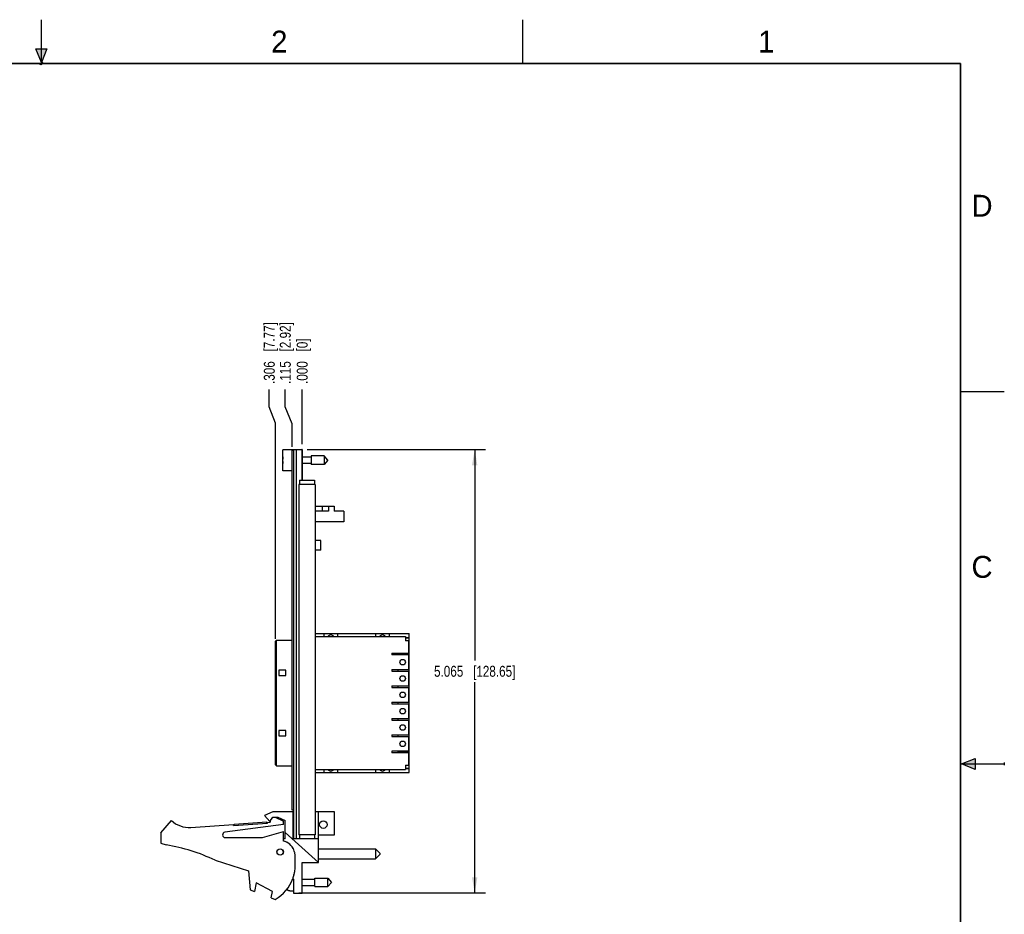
# Model space of a CAD drawing. Header units: inches. Extents: x 0 to 22, y 0 to 17.
# Tile 8 of 8: x 10.8 to 22, y 6.8 to 17. Entities that reach past the tile are written whole.
import ezdxf

# ---------------------------------------------------------------- set-up
doc = ezdxf.new("R2010")
doc.units = ezdxf.units.IN
doc.header["$LTSCALE"] = 1.21
doc.header["$MEASUREMENT"] = 0
doc.layers.get('0').update_dxf_attribs({"linetype": 'CONTINUOUS'})
doc.layers.add('DIMENSIONS', color=7, linetype='CONTINUOUS')
doc.styles.get("Standard").update_dxf_attribs({"font": 'txt', "width": 0.8})
doc.styles.add('TEXTSTYLE_2', font='txt')
doc.dimstyles.new('DIMSTYLE_1', dxfattribs={"dimtxt": 0.125, "dimasz": 0.18, "dimexe": 0.18, "dimexo": 0.0625, "dimgap": 0.09, "dimtad": 0, "dimtih": 1, "dimtoh": 1, "dimdec": 3, "dimzin": 4, "dimdsep": 46, "dimtxsty": 'STANDARD', "dimblk": '_FILLED', "dimblk1": '_FILLED', "dimblk2": '_FILLED', "dimcen": 0.09, "dimadec": 0, "dimazin": 0, "dimtp": 0.01, "dimtm": 0.01, "dimtfac": 1, "dimtdec": 3, "dimtofl": 0, "dimtmove": 0, "dimatfit": 3, "dimldrblk": '_FILLED', "dimfxl": 1, "dimtolj": 1, "dimtzin": 4, "dimarcsym": 0})
doc.dimstyles.new('DIMSTYLE_2', dxfattribs={"dimtxt": 0.125, "dimasz": 0.18, "dimexe": 0.18, "dimexo": 0.0625, "dimgap": 0.09, "dimtad": 0, "dimtih": 1, "dimtoh": 1, "dimdec": 3, "dimzin": 4, "dimdsep": 46, "dimtxsty": 'STANDARD', "dimblk": '_FILLED', "dimblk1": '_FILLED', "dimblk2": '_FILLED', "dimcen": 0.09, "dimadec": 0, "dimazin": 0, "dimtp": 0.01, "dimtm": 0.01, "dimtfac": 1, "dimtdec": 3, "dimtofl": 0, "dimtmove": 0, "dimatfit": 3, "dimldrblk": '_FILLED', "dimfxl": 1, "dimtolj": 1, "dimtzin": 4, "dimarcsym": 0})

# ---------------------------------------------------------------- blocks, each defined once
blk = doc.blocks.new('_FILLED')
at = {"color": 0, "linetype": 'BYBLOCK'}
blk.add_solid([(0, 0), (-1, 0.174), (-1, -0.174)], dxfattribs=at)
blk = doc.blocks.new('*D3')
at = {"layer": 'DIMENSIONS', "color": 2, "linetype": 'CONTINUOUS'}
for p, q in [((14.037, 12.089), (16.075, 12.089)), ((15.95, 12.089), (15.95, 9.682)), ((15.95, 7.025), (15.95, 9.432)), ((13.942, 7.025), (16.075, 7.025))]:
    blk.add_line(p, q, dxfattribs=at)
at = {"layer": 'DIMENSIONS', "color": 2, "linetype": 'CONTINUOUS', "xscale": 0.18, "yscale": 0.18, "zscale": 0.18}
for p, rotation in [((15.95, 12.089), 90), ((15.95, 7.025), 270)]:
    blk.add_blockref('_FILLED', p, dxfattribs=dict(at, rotation=rotation))
at = {"layer": 'DIMENSIONS', "color": 2, "linetype": 'CONTINUOUS', "insert": (15.95, 9.62), "char_height": 0.125, "width": 1.425, "attachment_point": 2, "line_spacing_factor": 0.9}
blk.add_mtext('5.065{\\Ftxt.shx;\\W1.000000;\\H0.125000; }[128.65]', dxfattribs=at)
blk = doc.blocks.new('*D9')
at = {"layer": 'DIMENSIONS', "color": 2, "linetype": 'CONTINUOUS'}
for p, q in [((13.786, 12.577), (13.786, 12.777)), ((13.865, 12.383), (13.786, 12.577)), ((13.865, 12.122), (13.865, 12.383))]:
    blk.add_line(p, q, dxfattribs=at)
at = {"layer": 'DIMENSIONS', "color": 2, "linetype": 'CONTINUOUS', "insert": (13.724, 12.839), "char_height": 0.125, "width": 1.125, "attachment_point": 1, "rotation": 90, "line_spacing_factor": 0.9}
blk.add_mtext('.115{\\Ftxt.shx;\\W1.000000;\\H0.125000; }[2.92]', dxfattribs=at)
blk = doc.blocks.new('*D10')
at = {"layer": 'DIMENSIONS', "color": 2, "linetype": 'CONTINUOUS'}
blk.add_line((13.98, 12.152), (13.98, 12.777), dxfattribs=at)
at = {"layer": 'DIMENSIONS', "color": 2, "linetype": 'CONTINUOUS', "insert": (13.917, 12.839), "char_height": 0.125, "width": 0.825, "attachment_point": 1, "rotation": 90, "line_spacing_factor": 0.9}
blk.add_mtext('.000{\\Ftxt.shx;\\W1.000000;\\H0.125000; }[0]', dxfattribs=at)
blk = doc.blocks.new('*D11')
at = {"layer": 'DIMENSIONS', "color": 2, "linetype": 'CONTINUOUS'}
for p, q in [((13.604, 12.579), (13.604, 12.777)), ((13.674, 12.392), (13.604, 12.579)), ((13.674, 9.928), (13.674, 12.392))]:
    blk.add_line(p, q, dxfattribs=at)
at = {"layer": 'DIMENSIONS', "color": 2, "linetype": 'CONTINUOUS', "insert": (13.541, 12.839), "char_height": 0.125, "width": 1.125, "attachment_point": 1, "rotation": 90, "line_spacing_factor": 0.9}
blk.add_mtext('.306{\\Ftxt.shx;\\W1.000000;\\H0.125000; }[7.77]', dxfattribs=at)

msp = doc.modelspace()

# ---------------------------------------------------------------- hatches: boundary and pattern name
at = {"linetype": 'CONTINUOUS'}
for points in [[(11, 16.51), (10.9375, 16.6663), (11.0625, 16.6663)], [(21.6663, 8.5625), (21.6663, 8.4375), (21.51, 8.5)]]:
    msp.add_hatch(color=2, dxfattribs=at).paths.add_polyline_path(points)

# ---------------------------------------------------------------- linework, layer by layer
at = {"color": 2, "linetype": 'CONTINUOUS'}
for p, q in [((11, 16.485), (11, 17)), ((16.5, 16.5), (16.5, 17)), ((11, 16.51), (10.9375, 16.6663)), ((10.9375, 16.6663), (11.0625, 16.6663)), ((11.0625, 16.6663), (11, 16.51)), ((11.015, 16.515), (10.985, 16.485)), ((10.985, 16.485), (11, 16.515)), ((11, 16.485), (11.015, 16.515)), ((22, 12.75), (21.5, 12.75)), ((21.51, 8.5), (21.6663, 8.5625)), ((21.6663, 8.5625), (21.6663, 8.4375)), ((21.51, 8.5), (22, 8.5)), ((21.6663, 8.4375), (21.51, 8.5)), ((22, 8.515), (22, 8.485))]:
    msp.add_line(p, q, dxfattribs=at)
at = {"color": 6, "linetype": 'CONTINUOUS'}
for p, q in [((13.7596, 11.8489), (13.7596, 12.0859)), ((13.8796, 12.0859), (13.7596, 12.0859)), ((13.8646, 7.9694), (13.8646, 12.0794)), ((13.8796, 12.0794), (13.8646, 12.0794)), ((13.8796, 12.0894), (13.8796, 7.6464)), ((13.8796, 12.0894), (13.9746, 12.0894)), ((13.9096, 12.0894), (13.9096, 7.6464)), ((13.9746, 12.0894), (13.9746, 11.7394)), ((13.7596, 11.9812), (13.7575, 11.9812)), ((13.7575, 11.9536), (13.7596, 11.9536)), ((13.9746, 12.0324), (13.9796, 12.0324)), ((14.0833, 12.0025), (13.9796, 12.0025)), ((14.0833, 11.9324), (13.9796, 11.9324)), ((14.0833, 12.0166), (14.0833, 11.9182)), ((14.2314, 12.0166), (14.0833, 12.0166)), ((14.2314, 12.0166), (14.2314, 11.9182)), ((14.2727, 11.9674), (14.2314, 12.0166)), ((14.2727, 11.9674), (14.2314, 11.9182)), ((13.8646, 11.8489), (13.7596, 11.8489)), ((13.9746, 11.9024), (13.9796, 11.9024)), ((14.2314, 11.9182), (14.0833, 11.9182)), ((13.9496, 11.7394), (13.9496, 11.6894)), ((13.9496, 11.7394), (14.1196, 11.7394)), ((14.1196, 11.7394), (14.1196, 11.6894)), ((13.9406, 11.6894), (13.9406, 7.6894)), ((14.1286, 11.6894), (13.9406, 11.6894)), ((14.1286, 11.6894), (14.1286, 7.6894)), ((14.1286, 11.4452), (14.3446, 11.4452)), ((14.2816, 11.3852), (14.1286, 11.3852)), ((14.2063, 11.4452), (14.2063, 11.3852)), ((14.2816, 11.4452), (14.2816, 11.3852)), ((14.3446, 11.4452), (14.3446, 11.3852)), ((14.4546, 11.3852), (14.3446, 11.3852)), ((14.4546, 11.3852), (14.4546, 11.2652)), ((14.4546, 11.2652), (14.1286, 11.2652)), ((14.1921, 11.052), (14.1286, 11.052)), ((14.1921, 10.94), (14.1921, 11.052)), ((14.1921, 10.94), (14.1286, 10.94)), ((13.6736, 9.9027), (13.6854, 9.9145)), ((13.6736, 8.4877), (13.6736, 9.9027)), ((13.6854, 9.9145), (13.8646, 9.9145)), ((13.6854, 9.8653), (13.6854, 9.9145)), ((14.1286, 9.9875), (15.2, 9.9875)), ((14.1286, 9.9533), (15.1586, 9.9533)), ((14.2279, 9.9875), (14.2279, 9.9533)), ((14.3854, 9.9533), (14.3854, 9.9875)), ((14.8185, 9.9875), (14.8185, 9.9533)), ((14.976, 9.9533), (14.976, 9.9875)), ((15.1586, 9.9533), (15.1586, 9.9039)), ((15.1586, 9.9438), (15.2, 9.9438)), ((15.1586, 9.9393), (15.2, 9.9393)), ((15.198, 9.9039), (15.1586, 9.9039)), ((15.198, 9.7651), (15.198, 9.9039)), ((15.2, 8.4029), (15.2, 9.9875)), ((13.6854, 8.5251), (13.6854, 9.8653)), ((15.0051, 9.7651), (15.198, 9.7651)), ((15.198, 9.7452), (15.0051, 9.7452)), ((15.0775, 9.7452), (15.0775, 9.7651)), ((15.2, 9.7552), (15.0775, 9.7552)), ((15.1945, 9.7452), (15.1945, 9.5783)), ((15.198, 9.7452), (15.198, 9.5783)), ((13.713, 9.5692), (13.713, 9.5102)), ((13.7917, 9.5692), (13.713, 9.5692)), ((13.7917, 9.5102), (13.7917, 9.5692)), ((15.0051, 9.5783), (15.198, 9.5783)), ((15.0051, 9.5783), (15.0051, 9.5586)), ((15.0775, 9.5586), (15.0775, 9.5783)), ((13.713, 9.5102), (13.7917, 9.5102)), ((15.0051, 9.5586), (15.198, 9.5586)), ((15.1945, 9.5586), (15.1945, 9.3917)), ((15.198, 9.5586), (15.198, 9.3917)), ((15.0775, 9.372), (15.0775, 9.3917)), ((15.1945, 9.372), (15.1945, 9.2051)), ((15.198, 9.372), (15.198, 9.2051)), ((15.0775, 9.1854), (15.0775, 9.2051)), ((15.1945, 9.1854), (15.1945, 9.0184)), ((15.198, 9.1854), (15.198, 9.0184)), ((15.0775, 8.9988), (15.0775, 9.0184)), ((15.1945, 8.9988), (15.1945, 8.8318)), ((15.198, 8.9988), (15.198, 8.8318)), ((13.7917, 8.8802), (13.713, 8.8802)), ((13.713, 8.8802), (13.713, 8.8212)), ((13.713, 8.8212), (13.7917, 8.8212)), ((13.7917, 8.8212), (13.7917, 8.8802)), ((15.0051, 8.8318), (15.198, 8.8318)), ((15.0051, 8.8318), (15.0051, 8.8121)), ((15.0051, 8.8121), (15.198, 8.8121)), ((15.0775, 8.8121), (15.0775, 8.8318)), ((15.1945, 8.8121), (15.1945, 8.6452)), ((15.198, 8.8121), (15.198, 8.6452)), ((15.198, 8.6452), (15.0051, 8.6452)), ((15.198, 8.6253), (15.0051, 8.6253)), ((15.0775, 8.6253), (15.0775, 8.6452)), ((15.0775, 8.6352), (15.2, 8.6352)), ((15.198, 8.4865), (15.198, 8.6253)), ((13.6736, 8.4877), (13.6854, 8.4759)), ((13.6854, 8.4759), (13.6854, 8.5251)), ((13.6854, 8.4759), (13.8646, 8.4759)), ((14.1286, 8.4371), (15.1586, 8.4371)), ((14.2279, 8.4371), (14.2279, 8.4029)), ((14.3854, 8.4029), (14.3854, 8.4371)), ((14.8185, 8.4371), (14.8185, 8.4029)), ((14.976, 8.4029), (14.976, 8.4371)), ((15.1586, 8.4865), (15.198, 8.4865)), ((15.1586, 8.4865), (15.1586, 8.4371)), ((15.1586, 8.4511), (15.2, 8.4511)), ((15.1586, 8.4466), (15.2, 8.4466)), ((14.1286, 8.4029), (15.2, 8.4029)), ((13.6446, 7.9536), (13.5496, 7.9106)), ((13.5496, 7.9106), (13.6096, 7.8406)), ((13.8746, 7.9536), (13.6446, 7.9536)), ((13.6706, 7.8906), (13.7646, 7.8436)), ((14.3496, 7.9536), (14.1286, 7.9536)), ((14.1656, 7.3746), (14.1656, 7.9536)), ((14.3496, 7.6906), (14.3496, 7.9536)), ((12.3646, 7.7136), (12.4846, 7.8536)), ((12.7082, 7.7743), (13.1935, 7.806)), ((13.7646, 7.8086), (13.0956, 7.7183)), ((13.1941, 7.7961), (13.5833, 7.8215)), ((13.2006, 7.8115), (13.5748, 7.836)), ((13.5827, 7.8315), (13.6146, 7.8336)), ((13.6146, 7.8482), (13.6146, 7.8336)), ((13.7646, 7.8086), (13.7646, 7.8436)), ((13.7846, 7.6436), (13.7846, 7.8536)), ((12.3646, 7.7136), (12.3646, 7.5936)), ((13.0996, 7.6586), (13.5246, 7.6586)), ((13.5246, 7.6586), (13.7646, 7.7286)), ((13.7646, 7.6186), (13.7646, 7.7286)), ((14.1656, 7.3746), (13.7846, 7.7152)), ((14.1286, 7.6894), (13.9406, 7.6894)), ((13.9496, 7.6894), (13.9496, 7.6464)), ((14.1196, 7.6894), (14.1196, 7.6464)), ((14.1656, 7.6906), (14.3496, 7.6906)), ((12.3646, 7.5936), (12.4266, 7.5741)), ((13.7846, 7.6436), (13.7646, 7.6436)), ((14.1656, 7.6436), (13.8746, 7.6436)), ((13.8796, 7.6464), (14.1196, 7.6464)), ((13.9796, 7.6464), (13.9796, 7.6436)), ((13.8996, 7.3436), (13.8996, 7.4443)), ((14.1656, 7.5284), (14.8156, 7.5284)), ((14.8656, 7.4784), (14.8156, 7.5284)), ((14.8156, 7.5284), (14.8156, 7.4134)), ((14.8656, 7.4634), (14.8156, 7.4134)), ((14.8656, 7.4784), (14.8656, 7.4634)), ((12.9846, 7.3983), (13.3646, 7.2786)), ((13.9776, 7.3746), (14.1656, 7.3746)), ((13.9776, 7.0246), (13.9776, 7.3746)), ((14.1656, 7.4134), (14.8156, 7.4134)), ((13.3646, 7.2786), (13.3846, 7.0616)), ((13.4546, 7.1424), (13.4346, 7.0424)), ((13.6386, 7.0424), (13.4546, 7.1424)), ((13.8718, 7.1911), (13.8796, 7.1846)), ((13.8796, 7.1846), (13.8796, 7.0246)), ((13.9776, 7.1817), (14.1233, 7.1817)), ((13.9776, 7.1116), (14.1233, 7.1116)), ((14.1233, 7.1958), (14.2714, 7.1958)), ((14.1233, 7.0974), (14.1233, 7.1958)), ((14.1233, 7.0974), (14.2714, 7.0974)), ((14.2714, 7.1958), (14.3127, 7.1466)), ((14.2714, 7.0974), (14.2714, 7.1958)), ((14.2714, 7.0974), (14.3127, 7.1466)), ((13.3846, 7.0616), (13.4346, 7.0424)), ((13.624, 6.9695), (13.6386, 7.0424)), ((13.8225, 7.0529), (13.8383, 7.052)), ((13.8383, 7.052), (13.8383, 7.051)), ((13.8383, 7.051), (13.8796, 7.0486)), ((13.8796, 7.0246), (13.9776, 7.0246)), ((13.624, 6.9695), (13.6706, 6.9516))]:
    msp.add_line(p, q, dxfattribs=at)
at = {"color": 7, "linetype": 'CONTINUOUS'}
for p, q in [((13.9796, 12.0894), (13.9746, 12.0894)), ((13.9796, 12.0894), (13.9796, 11.7394)), ((15.0051, 9.7651), (15.0051, 9.7452)), ((15.0051, 9.3917), (15.198, 9.3917)), ((15.0051, 9.3917), (15.0051, 9.372)), ((15.0051, 9.372), (15.198, 9.372)), ((15.0051, 9.2051), (15.198, 9.2051)), ((15.0051, 9.2051), (15.0051, 9.1854)), ((15.0051, 9.1854), (15.198, 9.1854)), ((15.0051, 9.0184), (15.198, 9.0184)), ((15.0051, 9.0184), (15.0051, 8.9988)), ((15.0051, 8.9988), (15.198, 8.9988)), ((15.0051, 8.6452), (15.0051, 8.6253)), ((13.6096, 7.8406), (13.6428, 7.8906)), ((13.6428, 7.8906), (13.7028, 7.8906)), ((13.7028, 7.8906), (13.7846, 7.8536)), ((13.8796, 7.9694), (13.8646, 7.9694)), ((13.8746, 7.6436), (13.8746, 7.9536)), ((13.1941, 7.7961), (13.1935, 7.806)), ((13.2016, 7.7966), (13.2006, 7.8115)), ((13.5758, 7.8211), (13.5748, 7.836)), ((13.5833, 7.8215), (13.5827, 7.8315))]:
    msp.add_line(p, q, dxfattribs=at)
at = {"color": 7, "linetype": 'CONTINUOUS', "const_width": 0.02}
for points in [[(21.5, 16.5), (0.5, 16.5)], [(21.5, 0.5), (21.5, 16.5)]]:
    msp.add_lwpolyline(points, dxfattribs=at)
at = {"color": 6, "linetype": 'CONTINUOUS'}
for centre, radius in [((15.1271, 9.6617), 0.0315), ((15.1271, 9.4751), 0.0315), ((15.1271, 9.2885), 0.0315), ((15.1271, 9.1019), 0.0315), ((15.1271, 8.9153), 0.0315), ((15.1271, 8.7287), 0.0315), ((14.2206, 7.806), 0.0425), ((13.7276, 7.4936), 0.0365), ((13.7276, 7.4936), 0.035)]:
    msp.add_circle(centre, radius, dxfattribs=at)
for centre, radius, start, end in [((14.0699, 11.9674), 0.3127, 172.94319, 177.47432), ((14.0699, 11.9674), 0.3127, 182.52568, 187.0613), ((14.3067, 9.9334), 0.0394, 30.42341, 149.57659), ((14.8972, 9.9334), 0.0394, 30.42341, 149.57659), ((14.3067, 8.457), 0.0394, 210.42341, 329.57659), ((14.8972, 8.457), 0.0394, 210.42341, 329.57659), ((12.6885, 8.0736), 0.3, 227.16695, 273.7471), ((13.0996, 7.6886), 0.03, 97.68487, 270.00038), ((12.1033, 5.5741), 2.026, 64.21484, 80.81707), ((13.7196, 7.4443), 0.18, 23.58629, 75.52287), ((13.7196, 7.4443), 0.18, 11.77576, 15.57187), ((13.4496, 7.3436), 0.45, 341.65086, 0.00038), ((13.4496, 7.3436), 0.45, 299.41402, 340.09111), ((14.1099, 7.1466), 0.3127, 193.9261, 195.21231)]:
    msp.add_arc(centre, radius, start, end, dxfattribs=at)
at = {"color": 7, "linetype": 'CONTINUOUS'}
for centre, radius, start, end in [((13.7196, 7.4443), 0.18, 63.74149, 75.52287), ((13.7196, 7.4443), 0.18, 51.93243, 59.96496), ((13.7196, 7.4443), 0.18, 40.05802, 47.48912), ((13.7196, 7.4443), 0.18, 28.0369, 35.46326), ((13.7196, 7.4443), 0.18, 15.57187, 23.58629), ((13.7196, 7.4443), 0.18, 0.00038, 11.77576), ((13.4496, 7.3436), 0.45, 352.16882, 0.00038), ((13.4496, 7.3436), 0.45, 340.09111, 341.65086), ((13.4496, 7.3436), 0.45, 344.14275, 349.80675)]:
    msp.add_arc(centre, radius, start, end, dxfattribs=at)
at = {"color": 6, "linetype": 'CONTINUOUS'}
msp.add_open_spline([(13.8225, 7.0529), (13.8216, 7.053), (13.82, 7.0532), (13.8176, 7.0539), (13.8154, 7.055), (13.8134, 7.0564), (13.8116, 7.0581), (13.8101, 7.0601), (13.8089, 7.0622), (13.8084, 7.0638), (13.8082, 7.0646)], degree=3, knots=[0, 0, 0, 0, 0.125, 0.2500002, 0.3750002, 0.5000003, 0.6250002, 0.7500002, 0.875, 1, 1, 1, 1], dxfattribs=at)

# ---------------------------------------------------------------- texts
at = {"color": 2, "linetype": 'CONTINUOUS', "char_height": 0.25, "width": 0.25, "attachment_point": 1, "line_spacing_factor": 0.9, "style": 'TEXTSTYLE_2'}
for s, insert in [('2', (13.625, 16.875)), ('1', (19.1875, 16.875)), ('D', (21.625, 15)), ('C', (21.625, 10.875))]:
    msp.add_mtext(s, dxfattribs=dict(at, insert=insert))

# ---------------------------------------------------------------- dimensions: what is measured, and where the dimension line sits
at = {"layer": 'DIMENSIONS', "color": 2, "linetype": 'CONTINUOUS'}
for feature_location, offset, dtype, origin, picture, middle in [((13.673605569, 9.9277893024), (-0.069814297, 2.8491322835), 0, (13.979589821, 9.8652893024), '*D11', (13.603791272, 13.4019215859)), ((13.864589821, 12.1219215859), (-0.0782836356, 0.655), 0, (13.979589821, 12.0894215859), '*D9', (13.7863061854, 13.4019215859)), ((13.979589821, 12.1519215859), (0, 0.625), 1, (13.979589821, 12.0894215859), '*D10', (13.979589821, 13.2519215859))]:
    dim = msp.add_ordinate_dim(feature_location=feature_location, offset=offset, dtype=dtype, origin=origin, dimstyle='DIMSTYLE_1', dxfattribs=at)
    dim.commit()
    dim.dimension.update_dxf_attribs({"geometry": picture, "text_midpoint": middle})
dim = msp.add_linear_dim(base=(15.95, 7.0246), p1=(14.0371, 12.0894), p2=(13.9421, 7.0246), angle=270, dimstyle='DIMSTYLE_2', dxfattribs=at)
dim.commit()
dim.dimension.update_dxf_attribs({"geometry": '*D3', "text_midpoint": (15.8, 9.557), "dimtype": 160})

doc.saveas('drawing.dxf')
